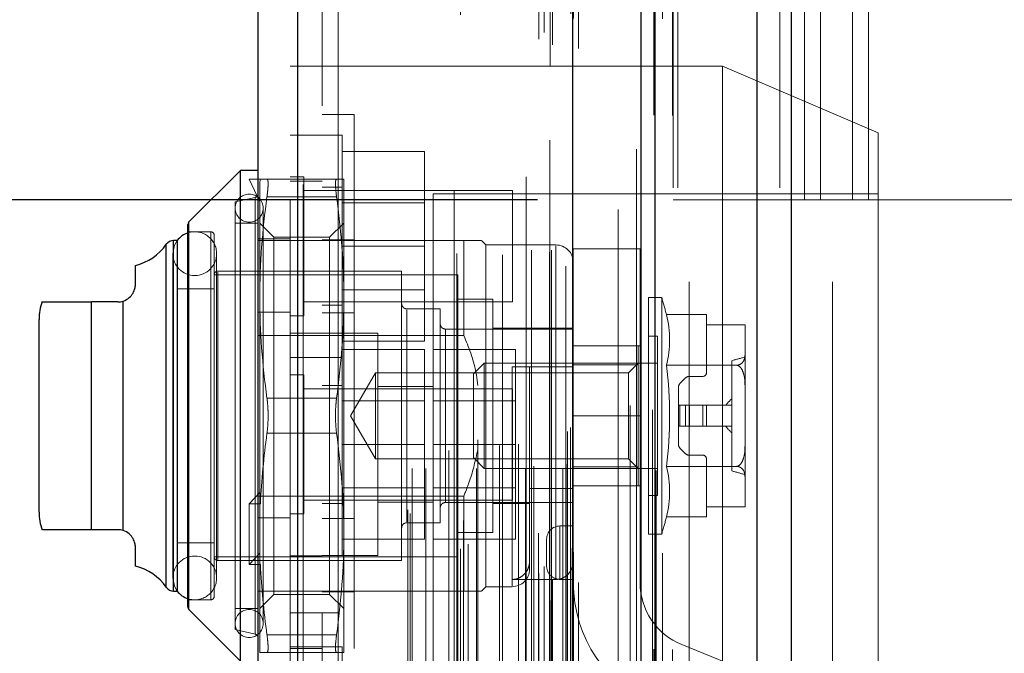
# Model space of a CAD drawing. Header units: inches. Extents: x 0.2 to 10.8, y 0.2 to 8.2.
# Tile 95 of 127: x 5.818 to 6.002, y 3.112 to 3.231. Entities that reach past the tile are written whole.
import ezdxf

# ---------------------------------------------------------------- set-up
doc = ezdxf.new("R2010")
doc.units = ezdxf.units.IN
doc.header["$MEASUREMENT"] = 0
doc.linetypes.add('HIDDEN', pattern=[0.07500000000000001, 0.05, -0.025])
doc.layers.add('DIMENSIONS', color=140, linetype='Continuous')
doc.styles.add('SLDTEXTSTYLE0', font='TXT', dxfattribs={"width": 0.7})
doc.dimstyles.new('SLDDIMSTYLE0', dxfattribs={"dimtxt": 0.0849609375, "dimasz": 0.13, "dimexe": 0, "dimexo": 0.0625, "dimgap": 0.021240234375, "dimtad": 0, "dimtih": 1, "dimtoh": 1, "dimlfac": 12, "dimrnd": 1e-09, "dimzin": 12, "dimdsep": 46, "dimtxsty": 'SLDTEXTSTYLE0', "dimsah": 1, "dimcen": 0.09, "dimadec": 0, "dimazin": 3, "dimtfac": 1, "dimtofl": 0, "dimtmove": 0, "dimatfit": 3, "dimfxl": 0, "dimfrac": 2, "dimtolj": 1, "dimtzin": 12, "dimarcsym": 0})

# ---------------------------------------------------------------- blocks, each defined once
blk = doc.blocks.new('_D_17')
at = {"layer": 'DIMENSIONS'}
for p, q in [((5.914758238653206, 5.237136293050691), (5.462429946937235, 5.237136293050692)), ((5.587429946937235, 5.237136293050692), (5.58742994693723, 4.13229373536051)), ((5.425855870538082, 3.97824279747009), (5.39732577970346, 3.97824279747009)), ((5.39732577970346, 3.97824279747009), (5.39732577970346, 3.843211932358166)), ((5.749004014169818, 3.97824279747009), (5.777534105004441, 3.97824279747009)), ((5.777534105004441, 3.97824279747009), (5.777534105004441, 3.843211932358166)), ((5.39732577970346, 3.843211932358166), (5.425855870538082, 3.843211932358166)), ((5.777534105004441, 3.843211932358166), (5.749004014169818, 3.843211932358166)), ((5.587429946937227, 3.196802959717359), (5.587429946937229, 3.824191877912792)), ((5.914758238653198, 3.196802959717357), (5.462429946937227, 3.196802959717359))]:
    blk.add_line(p, q, dxfattribs=at)
for points in [[(5.587429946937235, 5.237136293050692), (5.567429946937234, 5.107136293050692), (5.607429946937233, 5.107136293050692)], [(5.587429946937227, 3.196802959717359), (5.607429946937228, 3.326802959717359), (5.567429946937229, 3.326802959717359)]]:
    blk.add_solid(points, dxfattribs=at)
at = {"layer": 'DIMENSIONS', "char_height": 0.08333333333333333, "attachment_point": 1, "style": 'SLDTEXTSTYLE0'}
for s, insert in [('24.48', (5.425855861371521, 4.104685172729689)), ('621.9', (5.425855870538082, 3.950634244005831))]:
    blk.add_mtext(s, dxfattribs=dict(at, insert=insert))
blk = doc.blocks.new('_D_18')
at = {"layer": 'DIMENSIONS'}
for p, q in [((5.884174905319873, 5.35238629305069), (5.126569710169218, 5.352386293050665)), ((5.251569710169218, 5.352386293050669), (5.25156971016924, 4.666890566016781)), ((5.089995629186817, 4.536759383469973), (5.061465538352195, 4.536759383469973)), ((5.061465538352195, 4.536759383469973), (5.061465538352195, 4.401728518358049)), ((5.413143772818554, 4.536759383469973), (5.441673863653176, 4.536759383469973)), ((5.441673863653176, 4.536759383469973), (5.441673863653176, 4.401728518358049)), ((5.061465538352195, 4.401728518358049), (5.089995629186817, 4.401728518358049)), ((5.441673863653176, 4.401728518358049), (5.413143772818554, 4.401728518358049)), ((5.25156971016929, 3.081469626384), (5.251569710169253, 4.247677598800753)), ((5.884174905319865, 3.081469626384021), (5.12656971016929, 3.081469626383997))]:
    blk.add_line(p, q, dxfattribs=at)
for points in [[(5.251569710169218, 5.352386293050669), (5.231569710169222, 5.222386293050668), (5.271569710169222, 5.22238629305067)], [(5.25156971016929, 3.081469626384), (5.271569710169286, 3.211469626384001), (5.231569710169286, 3.211469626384)]]:
    blk.add_solid(points, dxfattribs=at)
at = {"layer": 'DIMENSIONS', "char_height": 0.08333333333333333, "attachment_point": 1, "style": 'SLDTEXTSTYLE0'}
for s, insert in [('27.25', (5.089995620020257, 4.663201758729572)), ('692.2', (5.089995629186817, 4.509150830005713)), ('OPENING', (4.989532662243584, 4.355099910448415))]:
    blk.add_mtext(s, dxfattribs=dict(at, insert=insert))

msp = doc.modelspace()

# ---------------------------------------------------------------- linework, layer by layer
at = {"color": 7, "linetype": 'Continuous', "lineweight": 25}
for p, q in [((5.955886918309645, 2.999052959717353), (5.955886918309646, 5.443702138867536)), ((5.962250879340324, 5.444882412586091), (5.962250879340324, 2.999052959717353)), ((5.934174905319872, 2.999052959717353), (5.934174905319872, 5.43446962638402)), ((5.936810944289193, 2.999052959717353), (5.936810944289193, 5.434728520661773)), ((5.921371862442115, 3.02515738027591), (5.921371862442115, 5.408765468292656)), ((5.869850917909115, 3.034241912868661), (5.869850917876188, 5.399680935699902)), ((5.862413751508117, 5.396735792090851), (5.862413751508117, 3.037187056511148)), ((5.859132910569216, 3.202312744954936), (5.84948257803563, 3.19266241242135)), ((5.862413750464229, 3.202312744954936), (5.859132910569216, 3.202312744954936)), ((5.859132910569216, 3.110449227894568), (5.859132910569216, 3.202312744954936)), ((5.849290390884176, 3.120563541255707), (5.849290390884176, 3.192198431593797)), ((5.84948257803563, 3.120099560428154), (5.84948257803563, 3.19266241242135)), ((5.845235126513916, 3.124275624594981), (5.845235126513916, 3.188486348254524)), ((5.847292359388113, 3.189189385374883), (5.846581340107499, 3.189189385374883)), ((5.846581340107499, 3.123572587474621), (5.846581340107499, 3.189189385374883)), ((5.847321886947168, 3.123572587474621), (5.847321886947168, 3.189189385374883)), ((5.839447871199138, 3.180987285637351), (5.839447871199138, 3.184538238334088)), ((5.831245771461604, 3.135055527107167), (5.831245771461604, 3.177706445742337)), ((5.836167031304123, 3.177706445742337), (5.831245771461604, 3.177706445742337)), ((5.837157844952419, 3.134902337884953), (5.837157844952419, 3.17785963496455)), ((5.821403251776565, 3.13833636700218), (5.821403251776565, 3.174425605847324)), ((5.836167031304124, 3.135055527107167), (5.831245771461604, 3.135055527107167)), ((5.839447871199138, 3.128223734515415), (5.839447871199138, 3.131774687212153)), ((5.846581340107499, 3.123572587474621), (5.847292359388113, 3.123572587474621)), ((5.84948257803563, 3.120099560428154), (5.859132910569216, 3.110449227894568))]:
    msp.add_line(p, q, dxfattribs=at)
at = {"color": 7, "linetype": 'HIDDEN', "lineweight": 18}
for p, q in [((5.955886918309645, 2.999052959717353), (5.955886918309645, 5.443702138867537)), ((5.960129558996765, 2.999052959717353), (5.960129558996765, 5.443702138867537)), ((5.960129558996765, 2.999052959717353), (5.960129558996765, 5.443702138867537)), ((5.962250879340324, 5.444882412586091), (5.962250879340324, 2.999052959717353)), ((5.962250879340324, 2.999052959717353), (5.962250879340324, 5.444882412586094)), ((5.962250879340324, 2.999052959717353), (5.962250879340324, 5.444882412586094)), ((5.936810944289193, 2.999052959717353), (5.936810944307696, 5.434728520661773)), ((5.940174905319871, 2.999052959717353), (5.940174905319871, 5.43446962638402)), ((5.941053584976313, 2.999052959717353), (5.941053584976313, 5.434728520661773)), ((5.941053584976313, 2.999052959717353), (5.941053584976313, 5.434728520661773)), ((5.936556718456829, 3.012687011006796), (5.936556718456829, 5.42123583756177)), ((5.917146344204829, 3.021823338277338), (5.917146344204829, 5.412099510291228)), ((5.917146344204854, 3.021823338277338), (5.917146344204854, 5.412099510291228)), ((5.922413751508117, 3.02515738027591), (5.922413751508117, 5.408765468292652)), ((5.915008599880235, 3.026891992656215), (5.915008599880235, 5.40703085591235)), ((5.917062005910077, 5.408005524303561), (5.917062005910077, 3.025917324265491)), ((5.917571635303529, 3.025827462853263), (5.917571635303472, 5.40809538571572)), ((5.916000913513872, 3.028146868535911), (5.916000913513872, 5.405776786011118)), ((5.933301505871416, 5.406280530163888), (5.933301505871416, 3.027654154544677)), ((5.921447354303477, 3.030641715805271), (5.921447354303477, 5.403281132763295)), ((5.921474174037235, 3.030851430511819), (5.921474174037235, 5.403071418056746)), ((5.900334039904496, 3.031455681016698), (5.900334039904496, 5.402467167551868)), ((5.901765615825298, 3.032379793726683), (5.901765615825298, 5.4015389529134)), ((5.912610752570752, 5.401122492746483), (5.912610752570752, 3.032804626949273)), ((5.920995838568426, 3.03160536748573), (5.920995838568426, 5.402317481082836)), ((5.920995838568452, 3.03160536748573), (5.920995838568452, 5.402317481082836)), ((5.869850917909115, 5.399680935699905), (5.869850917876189, 3.034241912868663)), ((5.870892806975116, 3.034241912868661), (5.87089280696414, 5.399680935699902)), ((5.870892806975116, 5.399680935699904), (5.87089280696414, 3.034241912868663)), ((5.914977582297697, 3.034439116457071), (5.914977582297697, 5.399483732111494)), ((5.899153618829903, 5.398433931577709), (5.899153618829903, 3.035484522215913)), ((5.868413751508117, 5.396735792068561), (5.868413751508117, 3.037187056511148)), ((5.890901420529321, 3.038060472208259), (5.890901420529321, 5.395862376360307)), ((5.900918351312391, 3.036758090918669), (5.900918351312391, 5.397164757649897)), ((5.890468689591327, 3.038791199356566), (5.890468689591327, 5.395131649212)), ((5.929864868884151, 5.394979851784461), (5.929864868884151, 3.038918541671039)), ((5.89130202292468, 3.046508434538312), (5.89130202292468, 5.387414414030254)), ((5.891302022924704, 3.046508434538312), (5.891302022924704, 5.387414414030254)), ((5.893834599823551, 3.046508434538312), (5.893834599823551, 5.387414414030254)), ((5.899657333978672, 5.386750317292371), (5.899657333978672, 3.047172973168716)), ((5.899869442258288, 3.046508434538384), (5.899869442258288, 5.387414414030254)), ((5.903314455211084, 3.046508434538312), (5.903314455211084, 5.387414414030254)), ((5.908186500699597, 5.386513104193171), (5.908186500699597, 3.04740822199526)), ((5.912485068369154, 3.046508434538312), (5.912485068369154, 5.387414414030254)), ((5.91365822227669, 5.387414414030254), (5.91365822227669, 3.046508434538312)), ((5.913658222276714, 3.046508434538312), (5.913658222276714, 5.387414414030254)), ((5.914074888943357, 3.046925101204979), (5.914074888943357, 5.386997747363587)), ((5.916991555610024, 5.386997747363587), (5.916991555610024, 3.046925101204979)), ((5.91740822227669, 3.046508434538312), (5.91740822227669, 5.387414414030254)), ((5.917408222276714, 5.387414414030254), (5.917408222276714, 3.046508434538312)), ((5.919481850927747, 3.046508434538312), (5.919481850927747, 5.387414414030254)), ((5.919481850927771, 3.046508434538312), (5.919481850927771, 5.387414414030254)), ((5.920324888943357, 3.047341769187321), (5.920324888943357, 5.386581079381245)), ((5.920324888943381, 3.047341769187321), (5.920324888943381, 5.386581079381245)), ((5.920080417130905, 5.38441975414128), (5.920080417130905, 3.049503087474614)), ((5.89814284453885, 3.049874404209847), (5.89814284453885, 5.384048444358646)), ((5.907639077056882, 3.050803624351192), (5.907639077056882, 5.383119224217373)), ((5.907639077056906, 3.050803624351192), (5.907639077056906, 5.383119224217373)), ((5.911194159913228, 3.05104968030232), (5.911194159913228, 5.382861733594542)), ((5.903583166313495, 3.051912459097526), (5.903583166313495, 5.382017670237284)), ((5.920395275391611, 3.053421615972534), (5.920395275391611, 5.380501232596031)), ((5.920395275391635, 3.053421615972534), (5.920395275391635, 5.380501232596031)), ((5.920942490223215, 3.054194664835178), (5.920942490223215, 5.379728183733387)), ((5.920942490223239, 3.054194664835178), (5.920942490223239, 5.379728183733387)), ((5.932134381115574, 3.058285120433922), (5.932134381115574, 5.375637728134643)), ((5.936268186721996, 3.057506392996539), (5.936268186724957, 5.376381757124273)), ((5.943174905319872, 3.081469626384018), (5.943174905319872, 5.352386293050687)), ((5.943174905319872, 3.081469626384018), (5.943174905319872, 5.352386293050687)), ((5.943174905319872, 3.08146962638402), (5.943174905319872, 5.352386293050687)), ((5.943174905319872, 3.08146962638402), (5.943174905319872, 5.352386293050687)), ((5.874413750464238, 5.314419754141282), (5.874413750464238, 3.119503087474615)), ((5.877413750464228, 3.119503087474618), (5.877413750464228, 5.314419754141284)), ((5.877413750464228, 3.119503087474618), (5.877413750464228, 5.314419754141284)), ((5.877413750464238, 5.31441975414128), (5.877413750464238, 3.119503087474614)), ((5.877413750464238, 5.31441975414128), (5.877413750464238, 3.119503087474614)), ((5.964758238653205, 3.196802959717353), (5.964758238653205, 3.748636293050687)), ((5.964758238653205, 3.196802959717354), (5.964758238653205, 3.748636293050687)), ((5.967758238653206, 3.196802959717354), (5.967758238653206, 3.748636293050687)), ((5.973758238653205, 3.196802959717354), (5.973758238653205, 3.748636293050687)), ((5.976758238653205, 3.196802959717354), (5.976758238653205, 3.748636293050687)), ((5.976758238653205, 3.196802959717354), (5.976758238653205, 3.748636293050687)), ((5.970008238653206, 3.08146962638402), (5.970008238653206, 3.398761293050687)), ((5.874413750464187, 3.22182258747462), (5.868413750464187, 3.22182258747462)), ((5.949413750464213, 3.221864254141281), (5.874413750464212, 3.221864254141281)), ((5.949413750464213, 3.221864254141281), (5.949413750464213, 3.151030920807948)), ((5.978580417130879, 3.209364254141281), (5.949413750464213, 3.221864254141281)), ((5.880413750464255, 3.212797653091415), (5.874413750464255, 3.212797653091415)), ((5.880413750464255, 3.212797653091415), (5.880413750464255, 3.099964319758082)), ((5.87441375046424, 3.208947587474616), (5.86841375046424, 3.208947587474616)), ((5.87816375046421, 3.208947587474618), (5.874413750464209, 3.208947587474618)), ((5.87816375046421, 3.167280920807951), (5.87816375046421, 3.208947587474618)), ((5.978580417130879, 3.209364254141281), (5.97858041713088, 3.151030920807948)), ((5.878163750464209, 3.205864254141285), (5.893580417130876, 3.205864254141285)), ((5.893580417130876, 3.188114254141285), (5.893580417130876, 3.205864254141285)), ((5.871017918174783, 3.201135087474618), (5.868413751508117, 3.201135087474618)), ((5.871017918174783, 3.175093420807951), (5.871017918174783, 3.201135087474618)), ((5.860773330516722, 3.200672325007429), (5.86274183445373, 3.196408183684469)), ((5.862871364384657, 3.200672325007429), (5.860773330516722, 3.200672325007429)), ((5.862871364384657, 3.200672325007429), (5.86274183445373, 3.20018357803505)), ((5.86274183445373, 3.17852665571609), (5.86274183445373, 3.20018357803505)), ((5.864099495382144, 3.200672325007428), (5.87713220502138, 3.200672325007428)), ((5.874413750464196, 3.200322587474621), (5.868413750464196, 3.200322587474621)), ((5.878489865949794, 3.17852665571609), (5.878489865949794, 3.200672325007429)), ((5.910080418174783, 3.198530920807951), (5.871017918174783, 3.198530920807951)), ((5.87816375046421, 3.199155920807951), (5.874413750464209, 3.199155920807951)), ((5.895247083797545, 3.197905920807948), (5.895247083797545, 3.104155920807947)), ((5.978580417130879, 3.197905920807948), (5.895247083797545, 3.197905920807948)), ((5.910080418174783, 3.177697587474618), (5.910080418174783, 3.198530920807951)), ((5.861905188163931, 3.197274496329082), (5.858148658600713, 3.196407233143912)), ((5.858148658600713, 3.116354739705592), (5.858148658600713, 3.196407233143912)), ((5.861905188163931, 3.19723764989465), (5.861905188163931, 3.115524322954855)), ((5.864099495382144, 3.197391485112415), (5.87713220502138, 3.197391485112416)), ((5.864099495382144, 3.197391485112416), (5.87713220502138, 3.197391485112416)), ((5.893580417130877, 3.196276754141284), (5.87816375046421, 3.196276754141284)), ((5.964758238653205, 3.196802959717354), (5.940174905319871, 3.196802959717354)), ((5.967758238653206, 3.196802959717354), (5.964758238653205, 3.196802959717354)), ((5.976758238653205, 3.196802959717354), (5.967758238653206, 3.196802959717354)), ((6.031383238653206, 3.196802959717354), (5.976758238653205, 3.196802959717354)), ((5.863398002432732, 3.117503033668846), (5.863398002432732, 3.195258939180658)), ((5.84948257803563, 3.19266241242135), (5.84948257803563, 3.156380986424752)), ((5.862413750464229, 3.192470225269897), (5.858148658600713, 3.192470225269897)), ((5.865405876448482, 3.189806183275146), (5.86274183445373, 3.192470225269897)), ((5.878489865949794, 3.192470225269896), (5.875825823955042, 3.189806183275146)), ((5.853555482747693, 3.19082980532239), (5.849290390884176, 3.19082980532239)), ((5.853555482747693, 3.190682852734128), (5.853555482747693, 3.122079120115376)), ((5.854211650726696, 3.122588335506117), (5.854211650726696, 3.190173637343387)), ((5.845235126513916, 3.188486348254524), (5.845235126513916, 3.156380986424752)), ((5.846581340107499, 3.189189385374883), (5.846581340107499, 3.156380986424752)), ((5.847321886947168, 3.189189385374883), (5.847292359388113, 3.189189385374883)), ((5.900963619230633, 3.189189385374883), (5.862413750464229, 3.189189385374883)), ((5.868413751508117, 3.189489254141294), (5.862413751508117, 3.189489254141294)), ((5.865405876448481, 3.139668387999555), (5.865405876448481, 3.189806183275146)), ((5.875825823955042, 3.189806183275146), (5.865405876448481, 3.189806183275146)), ((5.880413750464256, 3.189339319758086), (5.874413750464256, 3.189339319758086)), ((5.875825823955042, 3.139668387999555), (5.875825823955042, 3.189806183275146)), ((5.900963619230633, 3.171415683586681), (5.900963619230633, 3.189189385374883)), ((5.905064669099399, 3.188369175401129), (5.904244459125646, 3.189189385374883)), ((5.905064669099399, 3.124392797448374), (5.905064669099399, 3.188369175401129)), ((5.918188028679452, 3.188369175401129), (5.905064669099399, 3.188369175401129)), ((5.846472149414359, 3.186728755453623), (5.846472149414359, 3.12603321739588)), ((5.854674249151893, 3.12603321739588), (5.854674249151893, 3.186728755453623)), ((5.878163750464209, 3.188114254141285), (5.893580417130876, 3.188114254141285)), ((5.893580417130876, 3.170364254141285), (5.893580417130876, 3.188114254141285)), ((5.918188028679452, 3.125740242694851), (5.918188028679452, 3.18821851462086)), ((5.921468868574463, 3.1563826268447), (5.921468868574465, 3.1876326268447)), ((5.933968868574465, 3.1876326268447), (5.921468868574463, 3.1876326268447)), ((5.933968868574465, 3.1563826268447), (5.933968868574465, 3.1876326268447)), ((5.899815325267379, 3.182791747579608), (5.854211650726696, 3.182791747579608)), ((5.889316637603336, 3.18344791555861), (5.854867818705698, 3.18344791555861)), ((5.854867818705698, 3.183299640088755), (5.854867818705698, 3.129462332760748)), ((5.889316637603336, 3.129314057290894), (5.889316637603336, 3.18344791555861)), ((5.899815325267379, 3.129970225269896), (5.899815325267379, 3.182791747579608)), ((5.854211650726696, 3.180167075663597), (5.847321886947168, 3.180167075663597)), ((5.87816375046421, 3.179951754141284), (5.893580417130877, 3.179951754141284)), ((5.831245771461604, 3.177706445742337), (5.831245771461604, 3.135055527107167)), ((5.837157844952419, 3.17785963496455), (5.837157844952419, 3.134902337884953)), ((5.86274183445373, 3.140162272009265), (5.86274183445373, 3.17852665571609)), ((5.871017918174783, 3.177697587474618), (5.910080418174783, 3.177697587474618)), ((5.878489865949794, 3.134235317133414), (5.878489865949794, 3.17852665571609)), ((5.906377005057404, 3.178198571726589), (5.899815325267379, 3.178198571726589)), ((5.906377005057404, 3.134563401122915), (5.906377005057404, 3.178198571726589)), ((5.935576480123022, 3.134235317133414), (5.935576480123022, 3.17852665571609)), ((5.938018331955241, 3.17852665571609), (5.935576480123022, 3.17852665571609)), ((5.938018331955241, 3.134235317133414), (5.938018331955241, 3.178526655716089)), ((5.868413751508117, 3.175780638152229), (5.862413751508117, 3.175780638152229)), ((5.874413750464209, 3.177072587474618), (5.87816375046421, 3.177072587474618)), ((5.880413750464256, 3.175630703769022), (5.874413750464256, 3.175630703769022)), ((5.896534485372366, 3.176394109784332), (5.890300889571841, 3.176394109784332)), ((5.890300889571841, 3.176248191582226), (5.890300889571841, 3.136513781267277)), ((5.896534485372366, 3.136367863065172), (5.896534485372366, 3.176394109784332)), ((5.938907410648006, 3.175322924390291), (5.946403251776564, 3.175322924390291)), ((5.946403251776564, 3.173428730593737), (5.946403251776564, 3.175322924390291)), ((5.868413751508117, 3.175093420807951), (5.871017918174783, 3.175093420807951)), ((5.874413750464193, 3.171822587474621), (5.868413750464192, 3.171822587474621)), ((5.878163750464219, 3.171864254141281), (5.874413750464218, 3.171864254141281)), ((5.884830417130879, 3.171864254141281), (5.878163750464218, 3.171864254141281)), ((5.884830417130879, 3.130197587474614), (5.884830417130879, 3.171864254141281)), ((5.921468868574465, 3.172621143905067), (5.89751873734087, 3.172621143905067)), ((5.89751873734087, 3.172583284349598), (5.89751873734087, 3.140178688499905)), ((5.921468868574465, 3.172785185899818), (5.906377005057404, 3.172785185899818)), ((5.953620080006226, 3.173428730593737), (5.946403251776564, 3.173428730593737)), ((5.946403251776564, 3.164419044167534), (5.946403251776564, 3.173428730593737)), ((5.953621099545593, 3.173339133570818), (5.953621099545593, 3.173369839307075)), ((5.953621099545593, 3.167835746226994), (5.953621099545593, 3.173339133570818)), ((5.900963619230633, 3.171415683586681), (5.862413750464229, 3.171415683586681)), ((5.878163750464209, 3.170364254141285), (5.893580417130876, 3.170364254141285)), ((5.937216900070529, 3.171308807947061), (5.935576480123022, 3.171308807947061)), ((5.937216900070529, 3.141453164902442), (5.937216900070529, 3.171308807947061)), ((5.878163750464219, 3.168780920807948), (5.893580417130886, 3.168780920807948)), ((5.893580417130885, 3.151030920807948), (5.893580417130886, 3.168780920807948)), ((5.895247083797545, 3.168780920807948), (5.910663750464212, 3.168780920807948)), ((5.910663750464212, 3.151030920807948), (5.910663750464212, 3.168780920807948)), ((5.921468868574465, 3.1695076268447), (5.933968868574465, 3.1695076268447)), ((5.933607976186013, 3.169504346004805), (5.921468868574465, 3.169504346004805)), ((5.933607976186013, 3.165947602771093), (5.933607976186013, 3.169504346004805)), ((5.86841375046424, 3.167280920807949), (5.87441375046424, 3.167280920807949)), ((5.874413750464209, 3.167280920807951), (5.87816375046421, 3.167280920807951)), ((5.878163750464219, 3.151030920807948), (5.878163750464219, 3.167280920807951)), ((5.904780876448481, 3.166223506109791), (5.90276808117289, 3.164210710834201)), ((5.904780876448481, 3.146538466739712), (5.904780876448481, 3.166223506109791)), ((5.937216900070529, 3.166223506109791), (5.904780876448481, 3.166223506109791)), ((5.933607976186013, 3.166223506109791), (5.931831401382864, 3.164446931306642)), ((5.951160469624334, 3.14606327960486), (5.951160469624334, 3.166698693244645)), ((5.953621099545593, 3.161884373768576), (5.953621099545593, 3.167835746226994)), ((5.884398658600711, 3.164446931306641), (5.879741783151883, 3.156380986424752)), ((5.884398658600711, 3.148315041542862), (5.884398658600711, 3.164446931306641)), ((5.931831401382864, 3.164446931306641), (5.884398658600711, 3.164446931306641)), ((5.909985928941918, 3.165567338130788), (5.909985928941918, 3.124538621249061)), ((5.921468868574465, 3.165567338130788), (5.913266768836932, 3.165567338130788)), ((5.913266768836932, 3.165567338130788), (5.913266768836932, 3.142790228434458)), ((5.933607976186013, 3.165947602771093), (5.921468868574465, 3.165947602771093)), ((5.931831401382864, 3.156380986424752), (5.931831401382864, 3.164446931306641)), ((5.933607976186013, 3.146814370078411), (5.933607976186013, 3.165947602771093)), ((5.938907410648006, 3.165851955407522), (5.952044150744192, 3.165851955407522)), ((5.871017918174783, 3.164051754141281), (5.868413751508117, 3.164051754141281)), ((5.871017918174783, 3.151030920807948), (5.871017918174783, 3.164051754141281)), ((5.90276808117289, 3.148551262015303), (5.90276808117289, 3.164210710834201)), ((5.941442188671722, 3.162410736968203), (5.942506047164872, 3.163474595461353)), ((5.943202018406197, 3.163762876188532), (5.945747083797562, 3.163762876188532)), ((5.910080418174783, 3.161447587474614), (5.871017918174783, 3.161447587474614)), ((5.878163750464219, 3.162072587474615), (5.874413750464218, 3.162072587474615)), ((5.895247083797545, 3.161864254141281), (5.884830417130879, 3.161864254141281)), ((5.910080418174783, 3.151030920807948), (5.910080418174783, 3.161447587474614)), ((5.941153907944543, 3.158349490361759), (5.941153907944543, 3.161714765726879)), ((5.953621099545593, 3.150877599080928), (5.953621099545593, 3.161884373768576)), ((5.864099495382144, 3.159661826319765), (5.87713220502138, 3.159661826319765)), ((5.864099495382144, 3.159661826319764), (5.87713220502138, 3.159661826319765)), ((5.893580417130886, 3.159193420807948), (5.878163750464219, 3.159193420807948)), ((5.910663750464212, 3.159193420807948), (5.895247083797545, 3.159193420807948)), ((5.941153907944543, 3.158349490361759), (5.941153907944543, 3.154412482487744)), ((5.941442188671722, 3.158349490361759), (5.941153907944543, 3.158349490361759)), ((5.942506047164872, 3.158349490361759), (5.941442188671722, 3.158349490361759)), ((5.941442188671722, 3.158349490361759), (5.941442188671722, 3.154412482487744)), ((5.941442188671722, 3.158349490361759), (5.941442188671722, 3.154412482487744)), ((5.943202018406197, 3.158349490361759), (5.942506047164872, 3.158349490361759)), ((5.942506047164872, 3.158349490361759), (5.942506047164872, 3.154412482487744)), ((5.942506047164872, 3.158349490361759), (5.942506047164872, 3.154412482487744)), ((5.945747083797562, 3.158349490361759), (5.943202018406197, 3.158349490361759)), ((5.943202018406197, 3.158349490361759), (5.943202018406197, 3.154412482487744)), ((5.943202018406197, 3.158349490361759), (5.943202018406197, 3.154412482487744)), ((5.945747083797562, 3.158349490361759), (5.945747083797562, 3.154412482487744)), ((5.946403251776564, 3.158349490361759), (5.945747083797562, 3.158349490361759)), ((5.945747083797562, 3.158349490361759), (5.945747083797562, 3.154412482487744)), ((5.951160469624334, 3.158349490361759), (5.946403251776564, 3.158349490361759)), ((5.946403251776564, 3.158349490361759), (5.946403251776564, 3.154412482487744)), ((5.845235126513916, 3.156380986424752), (5.845235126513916, 3.124275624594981)), ((5.846581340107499, 3.156380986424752), (5.846581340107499, 3.123572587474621)), ((5.84948257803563, 3.156380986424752), (5.84948257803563, 3.120099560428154)), ((5.879741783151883, 3.156380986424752), (5.884398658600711, 3.148315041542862)), ((5.921468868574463, 3.1563826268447), (5.921468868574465, 3.125132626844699)), ((5.921468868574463, 3.1563826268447), (5.933968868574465, 3.1563826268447)), ((5.921468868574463, 3.1563826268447), (5.933968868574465, 3.1563826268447)), ((5.931831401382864, 3.148315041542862), (5.931831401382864, 3.156380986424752)), ((5.933968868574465, 3.125132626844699), (5.933968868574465, 3.1563826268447)), ((5.941442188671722, 3.154412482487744), (5.941153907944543, 3.154412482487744)), ((5.941153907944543, 3.151047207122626), (5.941153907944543, 3.154412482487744)), ((5.942506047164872, 3.154412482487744), (5.941442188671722, 3.154412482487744)), ((5.943202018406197, 3.154412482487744), (5.942506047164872, 3.154412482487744)), ((5.945747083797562, 3.154412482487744), (5.943202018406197, 3.154412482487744)), ((5.946403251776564, 3.154412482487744), (5.945747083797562, 3.154412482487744)), ((5.951160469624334, 3.154412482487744), (5.946403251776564, 3.154412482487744)), ((5.864099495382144, 3.153100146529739), (5.87713220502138, 3.153100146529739)), ((5.864099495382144, 3.153100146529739), (5.87713220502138, 3.153100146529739)), ((5.871017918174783, 3.138010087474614), (5.871017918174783, 3.151030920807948)), ((5.878163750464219, 3.130197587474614), (5.878163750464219, 3.151030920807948)), ((5.878163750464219, 3.151030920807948), (5.893580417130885, 3.151030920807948)), ((5.893580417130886, 3.133280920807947), (5.893580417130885, 3.151030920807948)), ((5.895247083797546, 3.151030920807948), (5.910663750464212, 3.151030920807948)), ((5.910080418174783, 3.140614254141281), (5.910080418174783, 3.151030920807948)), ((5.910663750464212, 3.133280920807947), (5.910663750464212, 3.151030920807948)), ((5.942506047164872, 3.149287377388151), (5.941442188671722, 3.1503512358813)), ((5.949413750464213, 3.151030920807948), (5.949413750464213, 3.080197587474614)), ((5.953621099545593, 3.14492622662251), (5.953621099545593, 3.150877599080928)), ((5.97858041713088, 3.151030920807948), (5.978580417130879, 3.092697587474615)), ((5.884398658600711, 3.148315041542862), (5.931831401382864, 3.148315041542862)), ((5.90276808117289, 3.148551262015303), (5.904780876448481, 3.146538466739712)), ((5.931831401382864, 3.148315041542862), (5.933607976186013, 3.146538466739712)), ((5.945747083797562, 3.148999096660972), (5.943202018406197, 3.148999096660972)), ((5.946403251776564, 3.139333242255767), (5.946403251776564, 3.14834292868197)), ((5.904780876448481, 3.146538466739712), (5.937216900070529, 3.146538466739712)), ((5.933607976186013, 3.146814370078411), (5.921468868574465, 3.146814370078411)), ((5.933607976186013, 3.1432576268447), (5.933607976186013, 3.146814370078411)), ((5.938907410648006, 3.146910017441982), (5.952044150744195, 3.146910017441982)), ((5.953621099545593, 3.139422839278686), (5.953621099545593, 3.14492622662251)), ((5.878163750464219, 3.142868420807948), (5.893580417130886, 3.142868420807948)), ((5.895247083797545, 3.142868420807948), (5.910663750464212, 3.142868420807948)), ((5.921468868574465, 3.142790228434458), (5.913266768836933, 3.142790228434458)), ((5.913266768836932, 3.129183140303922), (5.913266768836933, 3.142790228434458)), ((5.921468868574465, 3.1432576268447), (5.933968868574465, 3.1432576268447)), ((5.86274183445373, 3.142049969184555), (5.860773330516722, 3.139917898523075)), ((5.900963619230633, 3.141346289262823), (5.862413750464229, 3.141346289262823)), ((5.871017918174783, 3.140614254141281), (5.910080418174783, 3.140614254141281)), ((5.900963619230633, 3.123572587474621), (5.900963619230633, 3.141346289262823)), ((5.935576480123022, 3.141453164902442), (5.937216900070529, 3.141453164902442)), ((5.860773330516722, 3.128552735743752), (5.860773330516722, 3.139917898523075)), ((5.860773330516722, 3.139917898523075), (5.862871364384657, 3.139917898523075)), ((5.862871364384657, 3.139917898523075), (5.86274183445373, 3.140162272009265)), ((5.86274183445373, 3.140162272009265), (5.86274183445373, 3.130684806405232)), ((5.865405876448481, 3.122955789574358), (5.865405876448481, 3.139668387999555)), ((5.874413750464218, 3.139989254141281), (5.878163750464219, 3.139989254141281)), ((5.875825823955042, 3.122955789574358), (5.875825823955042, 3.139668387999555)), ((5.884830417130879, 3.140197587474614), (5.895247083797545, 3.140197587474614)), ((5.89751873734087, 3.140140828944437), (5.921468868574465, 3.140140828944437)), ((5.906377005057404, 3.139976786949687), (5.913266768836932, 3.139976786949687)), ((5.946403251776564, 3.139333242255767), (5.953620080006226, 3.139333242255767)), ((5.946403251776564, 3.137439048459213), (5.946403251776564, 3.139333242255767)), ((5.953621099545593, 3.139392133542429), (5.953621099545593, 3.139422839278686)), ((5.868413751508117, 3.137281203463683), (5.862413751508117, 3.137281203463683)), ((5.868413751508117, 3.138010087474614), (5.871017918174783, 3.138010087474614)), ((5.880413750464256, 3.137131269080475), (5.874413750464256, 3.137131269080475)), ((5.938907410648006, 3.137439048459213), (5.946403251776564, 3.137439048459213)), ((5.890300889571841, 3.136367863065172), (5.896534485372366, 3.136367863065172)), ((5.918968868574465, 3.135757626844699), (5.918968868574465, 3.125757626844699)), ((5.918968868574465, 3.135757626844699), (5.921468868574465, 3.135757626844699)), ((5.918968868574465, 3.125757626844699), (5.918968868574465, 3.135757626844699)), ((5.878163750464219, 3.133280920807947), (5.893580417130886, 3.133280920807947)), ((5.878489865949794, 3.112089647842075), (5.878489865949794, 3.134235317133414)), ((5.895247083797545, 3.133280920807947), (5.910663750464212, 3.133280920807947)), ((5.899815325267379, 3.134563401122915), (5.906377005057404, 3.134563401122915)), ((5.916468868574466, 3.1332576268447), (5.916468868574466, 3.128257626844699)), ((5.935576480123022, 3.134235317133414), (5.938018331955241, 3.134235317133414)), ((5.847321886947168, 3.132594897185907), (5.854211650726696, 3.132594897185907)), ((5.854211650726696, 3.129970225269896), (5.899815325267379, 3.129970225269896)), ((5.854867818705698, 3.129314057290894), (5.889316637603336, 3.129314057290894)), ((5.86274183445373, 3.130684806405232), (5.860773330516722, 3.128552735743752)), ((5.86274183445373, 3.128797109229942), (5.86274183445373, 3.130684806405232)), ((5.868413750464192, 3.130155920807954), (5.874413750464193, 3.130155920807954)), ((5.874413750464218, 3.130197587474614), (5.878163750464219, 3.130197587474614)), ((5.878163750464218, 3.130197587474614), (5.884830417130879, 3.130197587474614)), ((5.860773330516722, 3.128552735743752), (5.862871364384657, 3.128552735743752)), ((5.862871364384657, 3.128552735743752), (5.86274183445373, 3.128797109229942)), ((5.86274183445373, 3.112089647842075), (5.86274183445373, 3.128797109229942)), ((5.913266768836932, 3.127673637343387), (5.913266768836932, 3.129183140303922)), ((5.918188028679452, 3.125740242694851), (5.909985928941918, 3.125740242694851)), ((5.918968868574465, 3.125757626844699), (5.921468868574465, 3.125757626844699)), ((5.904244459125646, 3.123572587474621), (5.905064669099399, 3.124392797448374)), ((5.905064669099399, 3.124392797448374), (5.909985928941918, 3.124392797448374)), ((5.847292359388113, 3.123572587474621), (5.847321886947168, 3.123572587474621)), ((5.849290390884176, 3.121932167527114), (5.853555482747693, 3.121932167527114)), ((5.868413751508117, 3.123572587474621), (5.862413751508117, 3.123572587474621)), ((5.86274183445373, 3.120291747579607), (5.865405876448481, 3.122955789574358)), ((5.865405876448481, 3.122955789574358), (5.875825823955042, 3.122955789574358)), ((5.900963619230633, 3.123572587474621), (5.868413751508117, 3.123572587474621)), ((5.880413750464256, 3.123422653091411), (5.874413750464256, 3.123422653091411)), ((5.875825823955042, 3.122955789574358), (5.878489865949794, 3.120291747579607)), ((5.858148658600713, 3.120291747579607), (5.862413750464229, 3.120291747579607)), ((5.877413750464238, 3.119503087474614), (5.868413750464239, 3.119503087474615)), ((5.874413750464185, 3.06557258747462), (5.874413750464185, 3.119503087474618)), ((5.877413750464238, 3.119503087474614), (5.877413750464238, 3.049503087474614)), ((5.858148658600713, 3.116354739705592), (5.861905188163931, 3.115487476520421)), ((5.864099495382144, 3.115370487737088), (5.87713220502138, 3.115370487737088)), ((5.864099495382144, 3.115370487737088), (5.87713220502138, 3.115370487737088)), ((5.874413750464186, 3.113155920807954), (5.868413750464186, 3.113155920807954)), ((5.868413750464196, 3.11282258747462), (5.874413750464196, 3.11282258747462)), ((5.878163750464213, 3.113155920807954), (5.874413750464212, 3.113155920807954)), ((5.878163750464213, 3.071489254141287), (5.878163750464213, 3.113155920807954)), ((5.964175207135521, 3.104488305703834), (5.941782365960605, 3.113544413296)), ((5.864099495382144, 3.112089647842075), (5.87713220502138, 3.112089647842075))]:
    msp.add_line(p, q, dxfattribs=at)
at = {"color": 7, "linetype": 'HIDDEN', "lineweight": 18, "flags": 128}
for points in [[(5.940063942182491, 3.012626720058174), (5.94006435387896, 4.207430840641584), (5.940063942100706, 5.421291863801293)], [(5.938164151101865, 3.030683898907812), (5.938164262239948, 4.168240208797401), (5.938164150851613, 5.403227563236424)], [(5.936993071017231, 3.046144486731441), (5.936993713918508, 4.168232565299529), (5.936993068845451, 5.387795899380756)], [(5.936993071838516, 3.046127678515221), (5.936993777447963, 4.241982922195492), (5.936993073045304, 5.38779473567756)], [(5.929877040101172, 5.38609302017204), (5.929876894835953, 4.226488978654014), (5.929877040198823, 3.047831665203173)], [(5.847292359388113, 3.189189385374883), (5.846784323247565, 3.188298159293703), (5.846472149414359, 3.186728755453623)], [(5.846472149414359, 3.12603321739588), (5.846784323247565, 3.1244638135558), (5.847292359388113, 3.123572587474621)]]:
    msp.add_lwpolyline(points, dxfattribs=at)
at = {"color": 7, "linetype": 'HIDDEN', "lineweight": 18}
for centre, radius, start, end in [((5.860773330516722, 3.195258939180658), 0.002624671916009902, 0, 180), ((5.861757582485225, 3.197913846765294), 0.0006561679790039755, 283.0000000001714, 359.9999999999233), ((5.860773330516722, 3.195258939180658), 0.002624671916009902, 180, 0), ((5.850573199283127, 3.186728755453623), 0.004101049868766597, 0, 108.2280527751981), ((5.85355548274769, 3.190173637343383), 0.0006561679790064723, 3.489959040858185e-10, 89.99999999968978), ((5.918188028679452, 3.185088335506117), 0.003280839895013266, 0, 90), ((5.850573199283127, 3.186728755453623), 0.004101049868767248, 180, 0), ((5.854867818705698, 3.182791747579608), 0.0006561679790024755, 90, 180), ((5.890300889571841, 3.177378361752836), 0.0009842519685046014, 180, 270.0000000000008), ((5.864434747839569, 3.15638098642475), 0.07684383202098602, 14.27044514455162, 16.74966025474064), ((5.920476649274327, 3.170587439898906), 0.01902939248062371, 345.5904657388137, 14.40953426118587), ((5.89751873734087, 3.173605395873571), 0.0009842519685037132, 179.9999999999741, 270.0000000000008), ((5.949746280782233, 3.17333984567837), 0.003874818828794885, 359.9894702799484, 1.314429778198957), ((5.951919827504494, 3.173369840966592), 0.00170127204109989, 359.999944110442, 1.983692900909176), ((5.949746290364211, 3.173339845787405), 0.003874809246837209, 359.9894686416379, 1.31443141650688), ((6.425849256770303, 1.470179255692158), 1.761677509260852, 105.5486178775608, 105.6317027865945), ((5.864434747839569, 3.15638098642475), 0.07507247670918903, 352.752385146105, 7.247614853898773), ((5.945747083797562, 3.164419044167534), 0.0006561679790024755, 270.0000000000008, 0), ((5.942138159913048, 3.161714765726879), 0.0009842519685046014, 135.0000000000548, 180), ((5.943202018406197, 3.162778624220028), 0.0009842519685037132, 90, 135), ((5.942138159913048, 3.151047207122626), 0.0009842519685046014, 180, 224.9999999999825), ((5.943202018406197, 3.149983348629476), 0.0009842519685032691, 224.9999999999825, 270.0000000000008), ((5.945747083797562, 3.14834292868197), 0.0006561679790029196, 0, 90), ((5.92047664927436, 3.142174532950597), 0.01902939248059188, 345.5904657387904, 14.40953426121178), ((6.425849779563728, 4.842584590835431), 1.761679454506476, 254.3682972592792, 254.4513820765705), ((5.89751873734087, 3.139156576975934), 0.0009842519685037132, 90, 180.0000000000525), ((5.949746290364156, 3.139422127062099), 0.003874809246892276, 358.685568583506, 0.01053135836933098), ((5.949746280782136, 3.139422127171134), 0.003874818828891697, 358.6855702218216, 0.01052972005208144), ((5.951919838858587, 3.139392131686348), 0.001701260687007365, 358.0163004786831, 6.250987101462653e-05), ((5.864434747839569, 3.15638098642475), 0.07684383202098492, 343.2503397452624, 345.7295548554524), ((5.890300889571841, 3.135383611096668), 0.0009842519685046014, 90, 180), ((5.918968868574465, 3.1332576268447), 0.002499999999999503, 90, 180), ((5.850573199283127, 3.12603321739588), 0.004101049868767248, 0, 180), ((5.854867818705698, 3.129970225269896), 0.0006561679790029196, 180, 270.0000000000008), ((5.909985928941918, 3.127673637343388), 0.003280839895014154, 270.0000000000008, 359.9999999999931), ((5.918968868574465, 3.128257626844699), 0.002499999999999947, 180, 270.0000000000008), ((5.850573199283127, 3.12603321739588), 0.00410104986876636, 251.7719472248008, 0), ((5.946468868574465, 3.125132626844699), 0.02500000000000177, 180, 247.9806186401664), ((5.946468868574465, 3.125132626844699), 0.01250000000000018, 180, 247.9806186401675), ((5.85355548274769, 3.122588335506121), 0.0006561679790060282, 270.000000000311, 359.9999999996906), ((5.860773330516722, 3.117503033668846), 0.002624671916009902, 0, 180), ((5.860773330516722, 3.117503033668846), 0.002624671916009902, 180, 0), ((5.861757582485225, 3.11484812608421), 0.0006561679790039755, 3.877732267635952e-11, 76.99999999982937)]:
    msp.add_arc(centre, radius, start, end, dxfattribs=at)
at = {"color": 7, "linetype": 'Continuous', "lineweight": 25}
for centre, radius, start, end in [((5.849946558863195, 3.192198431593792), 0.0006561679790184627, 135.0000000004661, 179.9999999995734), ((5.850573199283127, 3.186728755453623), 0.004101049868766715, 108.2280527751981, 143.1301023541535), ((5.837157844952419, 3.194110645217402), 0.009842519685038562, 283.4541205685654, 325.1500954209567), ((5.846581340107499, 3.187548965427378), 0.001640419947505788, 90, 145.1500954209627), ((5.831245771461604, 3.174425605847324), 0.009842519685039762, 160.2500112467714, 179.9999999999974), ((5.831245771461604, 3.13833636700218), 0.009842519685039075, 180.000000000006, 199.6081191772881), ((5.837157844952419, 3.118651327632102), 0.009842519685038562, 34.84990457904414, 76.54587943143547), ((5.846581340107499, 3.125213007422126), 0.001640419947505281, 214.8499045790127, 270.0000000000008), ((5.850573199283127, 3.12603321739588), 0.004101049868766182, 216.8698976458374, 251.7719472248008), ((5.849946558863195, 3.120563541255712), 0.0006561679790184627, 180.0000000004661, 224.9999999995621)]:
    msp.add_arc(centre, radius, start, end, dxfattribs=at)
at = {"color": 7, "linetype": 'HIDDEN', "lineweight": 18}
for points in [[(5.862871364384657, 3.200672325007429), (5.863071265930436, 3.200672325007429), (5.863501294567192, 3.200672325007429), (5.864099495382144, 3.200672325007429)], [(5.87713220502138, 3.200672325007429), (5.877987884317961, 3.200672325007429), (5.878489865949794, 3.200672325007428), (5.878489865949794, 3.200672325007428)], [(5.864099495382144, 3.197391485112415), (5.863243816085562, 3.191124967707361), (5.86274183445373, 3.184839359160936), (5.86274183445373, 3.17852665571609)], [(5.878489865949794, 3.17852665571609), (5.878489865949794, 3.184839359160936), (5.877987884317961, 3.191124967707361), (5.87713220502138, 3.197391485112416)], [(5.86274183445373, 3.17852665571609), (5.86274183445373, 3.172213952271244), (5.863243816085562, 3.165928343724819), (5.864099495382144, 3.159661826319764)], [(5.87713220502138, 3.159661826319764), (5.877987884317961, 3.165928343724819), (5.878489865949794, 3.172213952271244), (5.878489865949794, 3.17852665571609)], [(5.951160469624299, 3.159576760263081), (5.950746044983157, 3.159192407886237), (5.950347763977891, 3.158792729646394), (5.949995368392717, 3.158349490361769)], [(5.949995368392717, 3.154412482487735), (5.95034776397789, 3.153969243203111), (5.950746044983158, 3.153569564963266), (5.951160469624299, 3.153185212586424)], [(5.862871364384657, 3.139917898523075), (5.863071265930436, 3.144326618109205), (5.863501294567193, 3.148719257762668), (5.864099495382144, 3.153100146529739)], [(5.878489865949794, 3.134235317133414), (5.878489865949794, 3.14054802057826), (5.877987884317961, 3.146833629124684), (5.87713220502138, 3.153100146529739)], [(5.87713220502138, 3.115370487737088), (5.877987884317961, 3.121637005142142), (5.878489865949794, 3.127922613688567), (5.878489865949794, 3.134235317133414)], [(5.864099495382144, 3.115370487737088), (5.863501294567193, 3.119751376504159), (5.863071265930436, 3.124144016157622), (5.862871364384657, 3.128552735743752)], [(5.864099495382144, 3.112089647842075), (5.863243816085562, 3.112089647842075), (5.86274183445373, 3.112089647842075), (5.86274183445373, 3.112089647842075)], [(5.878489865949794, 3.112089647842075), (5.878489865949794, 3.112089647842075), (5.877987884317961, 3.112089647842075), (5.87713220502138, 3.112089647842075)]]:
    msp.add_open_spline(points, degree=3, dxfattribs=at)
for points, knots in [([(5.864099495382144, 3.200672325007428), (5.864167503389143, 3.200672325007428), (5.864218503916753, 3.200597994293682), (5.864288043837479, 3.200302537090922), (5.864305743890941, 3.200079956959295), (5.864305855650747, 3.199509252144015), (5.864288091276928, 3.199152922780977), (5.864219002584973, 3.198346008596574), (5.864167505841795, 3.197889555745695), (5.864099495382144, 3.197391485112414)], [0, 0, 0, 0, 0.25, 0.25, 0.5, 0.5, 0.75, 0.75, 1, 1, 1, 1]), ([(5.87713220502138, 3.197391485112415), (5.87706419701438, 3.197889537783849), (5.877013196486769, 3.198340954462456), (5.876943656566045, 3.199151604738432), (5.876925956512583, 3.19950607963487), (5.876925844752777, 3.200077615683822), (5.876943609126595, 3.200301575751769), (5.87701269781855, 3.200596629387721), (5.877064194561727, 3.200672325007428), (5.87713220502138, 3.200672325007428)], [0, 0, 0, 0, 0.25, 0.25, 0.5, 0.5, 0.75, 0.75, 1, 1, 1, 1]), ([(5.900963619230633, 3.189189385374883), (5.901766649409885, 3.189189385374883), (5.903397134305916, 3.189189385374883), (5.904399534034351, 3.189189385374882), (5.904180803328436, 3.189189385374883), (5.904151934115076, 3.189189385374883)], [0, 0, 0, 0, 0.4572276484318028, 0.9283620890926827, 1, 1, 1, 1]), ([(5.900963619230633, 3.171415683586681), (5.901860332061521, 3.169216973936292), (5.903100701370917, 3.166175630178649), (5.903478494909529, 3.162930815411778), (5.903583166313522, 3.162031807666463)], [0, 0, 0, 0, 0.7229401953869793, 1, 1, 1, 1]), ([(5.952044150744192, 3.165851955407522), (5.952238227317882, 3.165859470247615), (5.952418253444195, 3.165901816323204), (5.952720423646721, 3.166020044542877), (5.952844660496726, 3.166094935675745), (5.953157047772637, 3.166335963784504), (5.953288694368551, 3.166517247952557), (5.953575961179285, 3.167072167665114), (5.953621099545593, 3.167454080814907), (5.953621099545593, 3.167835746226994)], [0, 0, 0, 0, 0.1249999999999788, 0.1249999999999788, 0.2499999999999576, 0.2499999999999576, 0.4999999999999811, 0.4999999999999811, 1, 1, 1, 1]), ([(5.913266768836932, 3.165567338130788), (5.913266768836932, 3.165567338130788), (5.913187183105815, 3.165567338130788), (5.912870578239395, 3.165567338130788), (5.912636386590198, 3.165567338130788), (5.911737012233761, 3.165567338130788), (5.910875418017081, 3.165567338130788), (5.909985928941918, 3.165567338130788)], [0, 0, 0, 0, 0.25, 0.25, 0.5, 0.5, 1, 1, 1, 1]), ([(5.953621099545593, 3.161884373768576), (5.953621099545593, 3.162647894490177), (5.953575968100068, 3.163412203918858), (5.953288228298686, 3.164522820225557), (5.953154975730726, 3.164887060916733), (5.952845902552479, 3.16536411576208), (5.952721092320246, 3.165515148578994), (5.952418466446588, 3.165752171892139), (5.95223842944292, 3.165836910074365), (5.952044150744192, 3.165851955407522)], [0, 0, 0, 0, 0.5000000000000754, 0.5000000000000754, 0.7500000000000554, 0.7500000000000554, 0.8750000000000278, 0.8750000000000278, 1, 1, 1, 1]), ([(5.864099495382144, 3.159661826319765), (5.864167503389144, 3.159163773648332), (5.864218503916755, 3.158638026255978), (5.864288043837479, 3.157531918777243), (5.864305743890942, 3.156954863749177), (5.864305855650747, 3.155812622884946), (5.864288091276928, 3.155232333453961), (5.864219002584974, 3.154130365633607), (5.864167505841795, 3.153598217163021), (5.864099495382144, 3.153100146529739)], [0, 0, 0, 0, 0.25, 0.25, 0.5, 0.5, 0.75, 0.75, 1, 1, 1, 1]), ([(5.87713220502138, 3.153100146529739), (5.877064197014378, 3.153598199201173), (5.877013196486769, 3.154123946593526), (5.876943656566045, 3.155230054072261), (5.876925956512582, 3.155807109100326), (5.876925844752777, 3.156949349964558), (5.876943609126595, 3.157529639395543), (5.87701269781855, 3.158631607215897), (5.877064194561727, 3.159163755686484), (5.87713220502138, 3.159661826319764)], [0, 0, 0, 0, 0.25, 0.25, 0.5, 0.5, 0.75, 0.75, 1, 1, 1, 1]), ([(5.903583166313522, 3.150092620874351), (5.903145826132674, 3.148103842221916), (5.902489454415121, 3.145119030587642), (5.901345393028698, 3.142290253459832), (5.900963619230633, 3.141346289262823)], [0, 0, 0, 0, 0.6662995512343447, 0.9999999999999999, 0.9999999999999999, 0.9999999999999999, 0.9999999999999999]), ([(5.952044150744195, 3.146910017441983), (5.952238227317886, 3.14692504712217), (5.952418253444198, 3.147009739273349), (5.952720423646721, 3.147246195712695), (5.952844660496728, 3.147395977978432), (5.953157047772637, 3.14787803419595), (5.953288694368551, 3.148240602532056), (5.953575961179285, 3.149350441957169), (5.953621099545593, 3.150114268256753), (5.953621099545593, 3.150877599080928)], [0, 0, 0, 0, 0.1250000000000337, 0.1250000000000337, 0.2500000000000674, 0.2500000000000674, 0.500000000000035, 0.500000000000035, 1, 1, 1, 1]), ([(5.953621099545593, 3.14492622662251), (5.953621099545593, 3.14530798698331), (5.953575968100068, 3.14569014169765), (5.953288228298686, 3.146245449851), (5.953154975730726, 3.146427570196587), (5.95284590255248, 3.146666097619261), (5.952721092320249, 3.146741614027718), (5.95241846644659, 3.146860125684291), (5.952238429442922, 3.146902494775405), (5.952044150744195, 3.146910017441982)], [0, 0, 0, 0, 0.4999999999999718, 0.4999999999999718, 0.7499999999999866, 0.7499999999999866, 0.8749999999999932, 0.8749999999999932, 1, 1, 1, 1]), ([(5.909985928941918, 3.125740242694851), (5.910430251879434, 3.125740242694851), (5.910866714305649, 3.125834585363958), (5.911670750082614, 3.126191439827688), (5.912036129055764, 3.126454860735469), (5.912633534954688, 3.127096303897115), (5.912870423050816, 3.127479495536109), (5.913185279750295, 3.128298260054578), (5.913266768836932, 3.128739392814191), (5.913266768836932, 3.129183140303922)], [0, 0, 0, 0, 0.25, 0.25, 0.5, 0.5, 0.75, 0.75, 1, 1, 1, 1]), ([(5.918188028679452, 3.125740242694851), (5.918632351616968, 3.125740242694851), (5.919068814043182, 3.125834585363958), (5.919872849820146, 3.126191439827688), (5.920238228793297, 3.126454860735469), (5.920835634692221, 3.127096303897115), (5.921072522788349, 3.12747949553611), (5.921387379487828, 3.128298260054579), (5.921468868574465, 3.128739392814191), (5.921468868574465, 3.129183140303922)], [0, 0, 0, 0, 0.25, 0.25, 0.5, 0.5, 0.75, 0.75, 1, 1, 1, 1]), ([(5.900963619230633, 3.123572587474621), (5.901766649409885, 3.123572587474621), (5.903397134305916, 3.123572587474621), (5.90439953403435, 3.12357258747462), (5.904180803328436, 3.123572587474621), (5.904151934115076, 3.123572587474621)], [0, 0, 0, 0, 0.4572276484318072, 0.9283620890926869, 1, 1, 1, 1]), ([(5.864099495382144, 3.115370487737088), (5.864167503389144, 3.114872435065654), (5.864218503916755, 3.114421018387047), (5.864288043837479, 3.113610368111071), (5.864305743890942, 3.113255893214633), (5.864305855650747, 3.11268435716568), (5.864288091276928, 3.112460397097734), (5.864219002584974, 3.112165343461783), (5.864167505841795, 3.112089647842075), (5.864099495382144, 3.112089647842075)], [0, 0, 0, 0, 0.25, 0.25, 0.5, 0.5, 0.75, 0.75, 1, 1, 1, 1]), ([(5.87713220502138, 3.112089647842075), (5.87706419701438, 3.112089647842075), (5.877013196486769, 3.112163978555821), (5.876943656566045, 3.112459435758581), (5.876925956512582, 3.112682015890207), (5.876925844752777, 3.113252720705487), (5.876943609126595, 3.113609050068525), (5.87701269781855, 3.114415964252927), (5.877064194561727, 3.114872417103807), (5.87713220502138, 3.115370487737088)], [0, 0, 0, 0, 0.25, 0.25, 0.5, 0.5, 0.75, 0.75, 1, 1, 1, 1])]:
    msp.add_open_spline(points, degree=3, knots=knots, dxfattribs=at)
at = {"color": 7, "linetype": 'Continuous', "lineweight": 25}
for points, knots in [([(5.837157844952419, 3.177859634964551), (5.837607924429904, 3.178002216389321), (5.837992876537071, 3.178231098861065), (5.838612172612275, 3.178762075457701), (5.838845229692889, 3.17906248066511), (5.839180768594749, 3.179647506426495), (5.839288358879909, 3.179937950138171), (5.839421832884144, 3.180487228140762), (5.839447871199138, 3.180745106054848), (5.839447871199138, 3.180987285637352)], [0, 0, 0, 0, 0.25, 0.25, 0.5, 0.5, 0.75, 0.75, 1, 1, 1, 1]), ([(5.822059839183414, 3.177706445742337), (5.822041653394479, 3.177706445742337), (5.821998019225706, 3.177706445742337), (5.822570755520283, 3.177706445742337), (5.823888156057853, 3.177706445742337), (5.826054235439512, 3.177706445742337), (5.82848761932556, 3.177706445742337), (5.830386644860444, 3.177706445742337), (5.831245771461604, 3.177706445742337)], [0, 0, 0, 0, 0.1596258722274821, 0.3829991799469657, 0.6077260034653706, 0.7457164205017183, 0.8849611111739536, 0.9999999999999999, 0.9999999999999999, 0.9999999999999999, 0.9999999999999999]), ([(5.831245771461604, 3.135055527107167), (5.830447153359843, 3.135055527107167), (5.828853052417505, 3.135055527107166), (5.826548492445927, 3.135055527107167), (5.824290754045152, 3.135055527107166), (5.822595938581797, 3.135055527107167), (5.821973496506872, 3.135055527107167), (5.822038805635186, 3.135055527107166), (5.822059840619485, 3.135055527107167)], [0, 0, 0, 0, 0.106975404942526, 0.2135308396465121, 0.3566164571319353, 0.5735303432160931, 0.8626412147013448, 0.9999999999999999, 0.9999999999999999, 0.9999999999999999, 0.9999999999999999]), ([(5.839447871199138, 3.131774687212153), (5.839447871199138, 3.132016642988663), (5.839421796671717, 3.132273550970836), (5.839290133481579, 3.132818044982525), (5.83918290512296, 3.133110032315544), (5.838846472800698, 3.133698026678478), (5.838613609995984, 3.133998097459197), (5.837996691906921, 3.134528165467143), (5.837608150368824, 3.134759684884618), (5.837157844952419, 3.134902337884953)], [0, 0, 0, 0, 0.25, 0.25, 0.5, 0.5, 0.75, 0.75, 1, 1, 1, 1])]:
    msp.add_open_spline(points, degree=3, knots=knots, dxfattribs=at)
for points in [[(5.836167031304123, 3.177706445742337), (5.83651264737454, 3.177706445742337), (5.836848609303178, 3.17776167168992), (5.837157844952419, 3.17785963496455)], [(5.837157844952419, 3.134902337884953), (5.836848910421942, 3.13500020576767), (5.836512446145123, 3.135055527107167), (5.836167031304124, 3.135055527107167)]]:
    msp.add_open_spline(points, degree=3, dxfattribs=at)

# ---------------------------------------------------------------- dimensions: what is measured, and where the dimension line sits
at = {"layer": 'DIMENSIONS'}
dim = msp.add_linear_dim(base=(5.25156971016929, 3.081469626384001), p1=(5.934174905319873, 5.352386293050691), p2=(5.934174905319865, 3.081469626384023), angle=90.0000000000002, text='<>\\POPENING', dimstyle='SLDDIMSTYLE0', dxfattribs=at)
dim.commit()
dim.dimension.update_dxf_attribs({"geometry": '_D_18', "text_midpoint": (5.251569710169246, 4.457284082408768), "dimtype": 160})
dim = msp.add_linear_dim(base=(5.587429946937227, 3.196802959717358), p1=(5.964758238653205, 5.237136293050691), p2=(5.964758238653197, 3.196802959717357), angle=90.0000000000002, dimstyle='SLDDIMSTYLE0', dxfattribs=at)
dim.commit()
dim.dimension.update_dxf_attribs({"geometry": '_D_17', "text_midpoint": (5.58742994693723, 3.978242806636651), "dimtype": 160})

doc.saveas('drawing.dxf')
